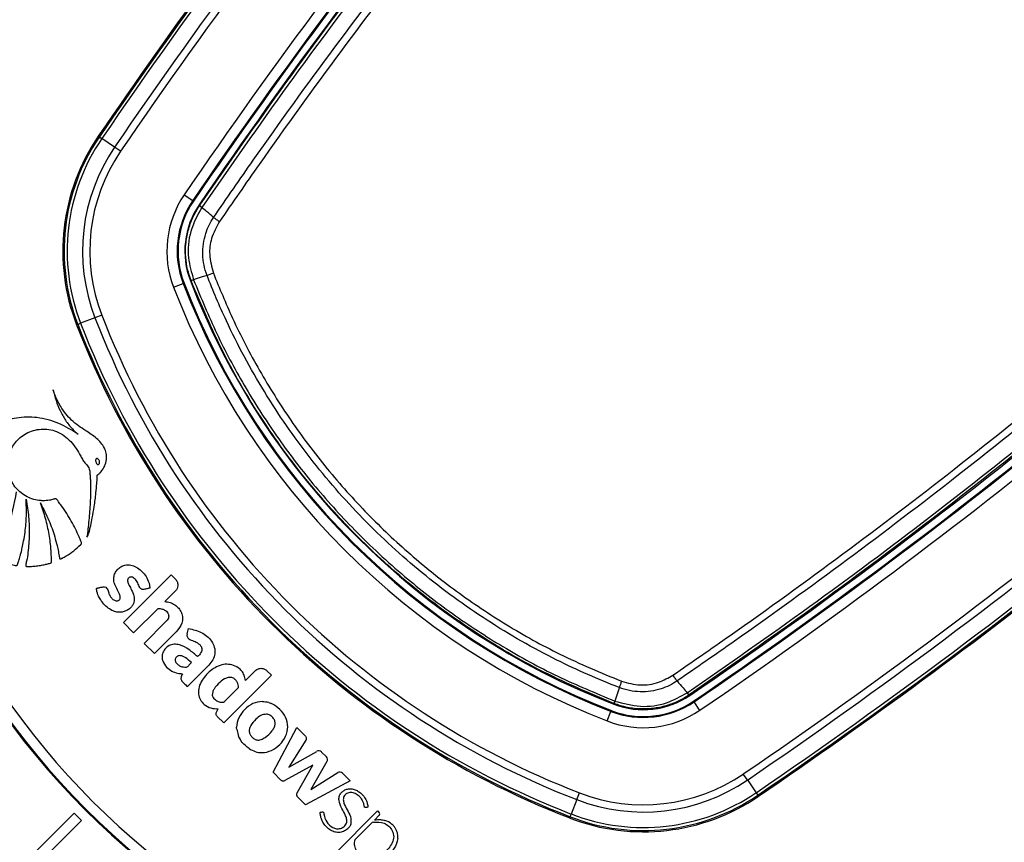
# Model space of a CAD drawing. Header units: millimetres. Extents: x 1471 to 17407, y 627 to 16320.
# Tile 34 of 74: x 3447 to 3639, y 10091 to 10252. Entities that reach past the tile are written whole.
import ezdxf

# ---------------------------------------------------------------- set-up
doc = ezdxf.new("R2010")
doc.units = ezdxf.units.MM
doc.header["$LTSCALE"] = 2
doc.layers.add('COMPONENT_GEOMETRY', color=7, linetype='Continuous')
doc.styles.add('SLDTEXTSTYLE0', font='TXT', dxfattribs={"width": 0.75})
doc.dimstyles.new('SLDDIMSTYLE0', dxfattribs={"dimtxt": 100, "dimasz": 6.604, "dimexe": 0, "dimexo": 0.0625, "dimgap": 25, "dimtad": 0, "dimtih": 1, "dimtoh": 1, "dimdec": 1, "dimrnd": 1e-09, "dimzin": 12, "dimdsep": 46, "dimtxsty": 'SLDTEXTSTYLE0', "dimsah": 1, "dimcen": 0.09, "dimadec": 0, "dimazin": 3, "dimtfac": 1, "dimtdec": 1, "dimtofl": 0, "dimtmove": 0, "dimatfit": 3, "dimfxl": 1, "dimfrac": 2, "dimtolj": 1, "dimtzin": 12, "dimarcsym": 0})
doc.dimstyles.new('SLDDIMSTYLE1', dxfattribs={"dimtxt": 100, "dimasz": 6.604, "dimexe": 0, "dimexo": 0.0625, "dimgap": 25, "dimtad": 0, "dimtih": 1, "dimtoh": 1, "dimdec": 0, "dimrnd": 1e-09, "dimzin": 12, "dimdsep": 46, "dimtxsty": 'SLDTEXTSTYLE0', "dimsah": 1, "dimcen": 0.09, "dimadec": 0, "dimazin": 3, "dimtfac": 1, "dimtdec": 0, "dimtofl": 0, "dimtmove": 0, "dimatfit": 3, "dimfxl": 1, "dimfrac": 2, "dimtolj": 1, "dimtzin": 12, "dimarcsym": 0})

# ---------------------------------------------------------------- blocks, each defined once
blk = doc.blocks.new('_D')
at = {"layer": 'COMPONENT_GEOMETRY', "color": 7}
for p, q in [((8879.1, 12946.13), (8879.1, 8922.45)), ((3565.77, 9920.66), (3565.77, 8922.45)), ((6022.37, 9072.83), (5991.9, 9072.83)), ((5991.9, 9072.83), (5991.9, 8914.08)), ((6422.51, 9072.83), (6452.97, 9072.83)), ((6452.97, 9072.83), (6452.97, 8914.08)), ((3565.77, 8928.8), (5941.22, 8928.8)), ((8879.1, 8928.8), (6503.65, 8928.8)), ((5991.9, 8914.08), (6022.37, 8914.08)), ((6452.97, 8914.08), (6422.51, 8914.08))]:
    blk.add_line(p, q, dxfattribs=at)
for points in [[(3565.77, 8928.8), (3572.37, 8927.79), (3572.37, 8929.82)], [(8879.1, 8928.8), (8872.5, 8929.82), (8872.5, 8927.79)]]:
    blk.add_solid(points, dxfattribs=at)
at = {"layer": 'COMPONENT_GEOMETRY', "color": 7, "char_height": 100, "attachment_point": 1, "style": 'SLDTEXTSTYLE0'}
for s, insert in [('8\'8.59"', (6022.37, 9042.99)), ('2656.7', (6019.24, 8893.37))]:
    blk.add_mtext(s, dxfattribs=dict(at, insert=insert))
blk = doc.blocks.new('_D_1')
at = {"layer": 'COMPONENT_GEOMETRY', "color": 7}
for p, q in [((8879.1, 12946.13), (8879.1, 8407.68)), ((2657.77, 9298.99), (2657.77, 8407.68)), ((5531.42, 8558.06), (5500.95, 8558.06)), ((5500.95, 8558.06), (5500.95, 8399.31)), ((6005.45, 8558.06), (6035.92, 8558.06)), ((6035.92, 8558.06), (6035.92, 8399.31)), ((2657.77, 8414.03), (5450.27, 8414.03)), ((8879.1, 8414.03), (6086.6, 8414.03)), ((5500.95, 8399.31), (5531.42, 8399.31)), ((6035.92, 8399.31), (6005.45, 8399.31))]:
    blk.add_line(p, q, dxfattribs=at)
for points in [[(2657.77, 8414.03), (2664.37, 8413.02), (2664.37, 8415.05)], [(8879.1, 8414.03), (8872.5, 8415.05), (8872.5, 8413.02)]]:
    blk.add_solid(points, dxfattribs=at)
at = {"layer": 'COMPONENT_GEOMETRY', "color": 7, "char_height": 100, "attachment_point": 1, "style": 'SLDTEXTSTYLE0'}
for s, insert in [('10\'2.47"', (5531.42, 8528.22)), ('3111', (5620.66, 8378.6))]:
    blk.add_mtext(s, dxfattribs=dict(at, insert=insert))

msp = doc.modelspace()

# ---------------------------------------------------------------- linework, layer by layer
at = {"color": 7, "linetype": 'Continuous', "lineweight": 25}
for p, q in [((3462.5, 10228.82), (3462.3, 10228.95)), ((3462.5, 10228.82), (3462.99, 10228.49)), ((3465.47, 10226.8), (3462.99, 10228.49)), ((3466.63, 10226), (3465.47, 10226.8)), ((3479.03, 10217.55), (3480.69, 10216.42)), ((3480.83, 10216.32), (3480.69, 10216.42)), ((3482.05, 10215.49), (3481.93, 10215.58)), ((3482.04, 10215.48), (3482.05, 10215.49)), ((3482.45, 10215.07), (3482.44, 10215.07)), ((3480.35, 10200.84), (3480.23, 10200.79)), ((3480.36, 10200.83), (3480.35, 10200.84)), ((3480.85, 10200.99), (3480.85, 10200.97)), ((3480.85, 10200.97), (3480.85, 10200.97)), ((3476.96, 10199.53), (3478.83, 10200.25)), ((3478.99, 10200.32), (3478.83, 10200.25)), ((3461.65, 10193.61), (3458.85, 10192.53)), ((3462.96, 10194.12), (3461.65, 10193.61)), ((3458.3, 10192.31), (3458.07, 10192.23)), ((3458.3, 10192.31), (3458.85, 10192.53)), ((3467.18, 10134.25), (3476.47, 10143.54)), ((3476.47, 10143.54), (3477.32, 10142.69)), ((3477.32, 10140.4), (3475.26, 10138.35)), ((3473.94, 10137.02), (3469.18, 10132.26)), ((3469.18, 10132.26), (3467.18, 10134.25)), ((3471.24, 10130.2), (3475.48, 10134.44)), ((3477.47, 10132.44), (3473.23, 10128.2)), ((3479.6, 10132.08), (3479.86, 10133.07)), ((3473.23, 10128.2), (3471.24, 10130.2)), ((3483.82, 10125.96), (3479.65, 10121.79)), ((3495.99, 10124.01), (3486.71, 10114.73)), ((3492.86, 10124.87), (3490.97, 10122.98)), ((3495.14, 10124.87), (3495.99, 10124.01)), ((3576.94, 10120.57), (3576.94, 10120.58)), ((3577.36, 10120.18), (3577.35, 10120.17)), ((3577.36, 10120.18), (3577.45, 10120.06)), ((3495.52, 10118.68), (3495.26, 10118.76)), ((3562.71, 10118.48), (3562.66, 10118.36)), ((3562.71, 10118.48), (3562.7, 10118.49)), ((3562.84, 10118.98), (3562.84, 10118.98)), ((3562.84, 10118.98), (3562.86, 10118.98)), ((3578.19, 10118.96), (3578.29, 10118.82)), ((3579.42, 10117.16), (3578.29, 10118.82)), ((3485.32, 10116.79), (3485.67, 10117.45)), ((3561.4, 10115.09), (3562.12, 10116.96)), ((3562.18, 10117.12), (3562.12, 10116.96)), ((3486.71, 10114.73), (3485.47, 10115.96)), ((3489.25, 10113.51), (3489.62, 10112.09)), ((3496.33, 10105.1), (3500.93, 10113.85)), ((3500.93, 10113.85), (3502.53, 10112.26)), ((3502.73, 10111.35), (3499.37, 10106.13)), ((3499.37, 10106.13), (3504.83, 10109.18)), ((3505.74, 10109.05), (3506.7, 10108.1)), ((3504.04, 10106.49), (3498.63, 10103.47)), ((3501, 10101.1), (3504.04, 10106.49)), ((3506.82, 10107.17), (3503.71, 10101.77)), ((3497.87, 10103.56), (3496.33, 10105.1)), ((3503.71, 10101.77), (3508.91, 10105.03)), ((3509.86, 10104.92), (3511.35, 10103.43)), ((3588.67, 10103.6), (3587.87, 10104.76)), ((3511.35, 10103.43), (3502.65, 10098.78)), ((3588.67, 10103.6), (3590.36, 10101.12)), ((3555.48, 10099.78), (3555.99, 10101.09)), ((3590.36, 10101.12), (3590.69, 10100.63)), ((3502.65, 10098.78), (3501.03, 10100.41)), ((3555.48, 10099.78), (3554.39, 10096.98)), ((3590.69, 10100.63), (3590.82, 10100.43)), ((3457.58, 10097.13), (3446.27, 10085.81)), ((3459, 10095.71), (3457.58, 10097.13)), ((3516.66, 10097.59), (3508.19, 10089.12)), ((3516.66, 10097.59), (3516.95, 10097.3)), ((3554.18, 10096.43), (3554.39, 10096.98)), ((3447.68, 10084.4), (3459, 10095.71)), ((3515.47, 10095.21), (3512.28, 10092.02)), ((3516.11, 10095.85), (3516.09, 10095.84)), ((3516.95, 10096.69), (3516.11, 10095.85)), ((3554.18, 10096.43), (3554.09, 10096.2))]:
    msp.add_line(p, q, dxfattribs=at)
at = {"color": 7, "linetype": 'Continuous', "lineweight": 25, "flags": 128}
for points in [[(3483.47, 10201.85), (3482.54, 10201.54), (3481.35, 10201.14), (3480.85, 10200.97)], [(3563.72, 10121.6), (3563.62, 10121.3), (3563.03, 10119.53), (3562.84, 10118.98)], [(3574.09, 10118.31), (3575.79, 10119.07), (3577.45, 10120.06)]]:
    msp.add_lwpolyline(points, dxfattribs=at)
at = {"color": 7, "linetype": 'Continuous', "lineweight": 25}
for centre, radius, start, end in [((3565.77, 10203.9), 202, 90, 24.5732), ((3565.77, 10203.9), 200, 65.6403, 24.3597), ((3565.77, 10203.9), 196, 66.0814, 23.9186), ((4355.36, 9620.29), 1080.5, 135.71908, 145.72355), ((4355.36, 9620.29), 1079.92, 135.71908, 145.72355), ((4355.36, 9620.29), 1076.92, 135.71908, 145.72355), ((4355.36, 9620.29), 1075.5, 135.71908, 145.72355), ((4355.36, 9620.29), 1060.5, 135.71908, 145.72355), ((4355.36, 9620.29), 1058.5, 135.71908, 145.72355), ((4355.36, 9620.29), 1058.32, 135.71908, 145.72355), ((4355.36, 9620.29), 1057, 135.71908, 145.72355), ((3565.77, 10203.9), 150, 91.6933, 358.3067), ((3565.77, 10203.9), 149.82, 91.6649, 358.3351), ((3565.77, 10203.9), 147.82, 92.3895, 357.6105), ((4355.36, 9620.29), 1080.75, 137.41644, 145.72355), ((2982.16, 10993.49), 1057, 304.27645, 314.28092), ((2982.16, 10993.49), 1058.32, 304.27645, 314.28092), ((2982.16, 10993.49), 1058.5, 304.27645, 314.28092), ((2982.16, 10993.49), 1060.5, 304.27645, 314.28092), ((3495.15, 10206.56), 39.76, 145.7235, 201.1432), ((3495.15, 10206.56), 39.51, 145.7235, 201.1432), ((3495.15, 10206.56), 38.92, 145.7235, 201.1432), ((3495.15, 10206.56), 35.92, 145.7235, 201.1432), ((3495.15, 10206.56), 34.51, 145.7235, 201.1432), ((2982.16, 10993.49), 1075.5, 304.27645, 314.28092), ((2982.16, 10993.49), 1076.92, 304.27645, 314.28092), ((2982.16, 10993.49), 1079.92, 304.27645, 314.28092), ((2982.16, 10993.49), 1080.5, 304.27645, 314.28092), ((3495.15, 10206.56), 19.5, 145.7235, 201.1432), ((3495.15, 10206.56), 17.5, 145.7235, 201.1432), ((3495.15, 10206.56), 17.33, 145.7235, 201.1432), ((3495.15, 10206.56), 16, 145.7235, 201.1432), ((3483.03, 10216.03), 1.12, 208.5371, 238.4563), ((3472.15, 10234.96), 34.99, 288.874, 291.0208), ((3614.65, 10252.78), 144.13, 201.1432, 248.8568), ((3479.83, 10203.47), 2.68, 281.2906, 292.3365), ((3614.65, 10252.78), 147.63, 201.1432, 248.8568), ((3614.65, 10252.78), 145.63, 201.1432, 248.8568), ((3614.65, 10252.78), 145.45, 201.1432, 248.8568), ((2982.16, 10993.49), 1080.75, 304.27645, 312.58356), ((3614.65, 10252.78), 164.05, 201.1432, 248.8568), ((3614.65, 10252.78), 162.63, 201.1432, 248.8568), ((3614.65, 10252.78), 167.88, 201.1432, 248.8568), ((3614.65, 10252.78), 167.63, 201.1432, 248.8568), ((3614.65, 10252.78), 167.05, 201.1432, 248.8568), ((3596.83, 10110.28), 34.98, 158.9831, 161.1303), ((3568.43, 10133.28), 16, 248.8568, 304.2765), ((3577.9, 10121.16), 1.12, 211.5437, 241.4629), ((3568.43, 10133.28), 17.5, 248.8568, 304.2765), ((3568.43, 10133.28), 17.33, 248.8568, 304.2765), ((3565.34, 10117.96), 2.68, 157.6635, 168.7097), ((3568.43, 10133.28), 19.5, 248.8568, 304.2765), ((3505.2, 10108.51), 0.769, 45, 119.215), ((3506.16, 10107.55), 0.766, 330.0361, 45), ((3509.32, 10104.38), 0.767, 45, 122.0348), ((3568.43, 10133.28), 34.51, 248.8568, 304.2765), ((3568.43, 10133.28), 35.92, 248.8568, 304.2765), ((3568.43, 10133.28), 38.92, 248.8568, 304.2765), ((3568.43, 10133.28), 39.76, 248.8568, 304.2765), ((3568.43, 10133.28), 39.51, 248.8568, 304.2765), ((3516.65, 10097), 0.431, 315, 45), ((3515.94, 10094.74), 0.662, 97.0879, 135)]:
    msp.add_arc(centre, radius, start, end, dxfattribs=at)
for points, knots in [([(3482.05, 10215.49), (3487.59, 10223.46), (3498.68, 10239.4), (3516.13, 10262.73), (3534.16, 10285.6), (3552.4, 10307.46), (3570.8, 10328.37), (3586.2, 10345.03), (3595.66, 10354.81), (3598.82, 10358.07)], [0, 0, 0, 0, 0.158217, 0.316434, 0.474012, 0.63159, 0.77897, 0.926349, 1, 1, 1, 1]), ([(3599.25, 10357.69), (3596.09, 10354.43), (3586.63, 10344.64), (3571.22, 10327.97), (3552.81, 10307.06), (3534.57, 10285.2), (3516.54, 10262.32), (3499.08, 10238.99), (3487.99, 10223.05), (3482.45, 10215.07)], [0, 0, 0, 0, 0.073652, 0.221033, 0.368414, 0.525992, 0.68357, 0.841785, 1, 1, 1, 1]), ([(3484.76, 10213.14), (3487.32, 10216.86), (3495.02, 10228.02), (3508.29, 10246.35), (3525.13, 10268.47), (3542.95, 10290.63), (3561.8, 10312.8), (3581.25, 10334.52), (3594.73, 10348.57), (3601.47, 10355.59)], [0, 0, 0, 0, 0.0737204, 0.221176, 0.3687607, 0.5261662, 0.6837316, 0.8417841, 1, 1, 1, 1]), ([(3602.49, 10354.6), (3595.77, 10347.59), (3582.31, 10333.57), (3562.88, 10311.87), (3544.04, 10289.72), (3526.24, 10267.58), (3509.41, 10245.49), (3496.15, 10227.17), (3488.45, 10216.02), (3485.88, 10212.31)], [0, 0, 0, 0, 0.158052, 0.316267, 0.473672, 0.631237, 0.778693, 0.926279, 1, 1, 1, 1]), ([(3574.18, 10124.01), (3577.89, 10126.58), (3589.04, 10134.27), (3607.35, 10147.53), (3629.44, 10164.35), (3651.58, 10182.16), (3673.72, 10201), (3695.43, 10220.43), (3709.46, 10233.89), (3716.47, 10240.62)], [0, 0, 0, 0, 0.073721, 0.221177, 0.368762, 0.526168, 0.683732, 0.841785, 1, 1, 1, 1]), ([(3717.46, 10239.6), (3710.44, 10232.86), (3696.4, 10219.39), (3674.67, 10199.94), (3652.5, 10181.08), (3630.34, 10163.26), (3608.23, 10146.43), (3589.89, 10133.16), (3578.73, 10125.45), (3575.01, 10122.89)], [0, 0, 0, 0, 0.158134, 0.316268, 0.473754, 0.631239, 0.778759, 0.92628, 1, 1, 1, 1]), ([(3576.94, 10120.58), (3584.92, 10126.12), (3600.86, 10137.21), (3624.19, 10154.67), (3647.06, 10172.7), (3668.93, 10190.94), (3689.84, 10209.35), (3706.51, 10224.76), (3716.29, 10234.22), (3719.56, 10237.38)], [0, 0, 0, 0, 0.158215, 0.31643, 0.474008, 0.631586, 0.778967, 0.926348, 1, 1, 1, 1]), ([(3719.94, 10236.95), (3716.68, 10233.8), (3706.9, 10224.33), (3690.24, 10208.93), (3669.33, 10190.53), (3647.47, 10172.29), (3624.6, 10154.26), (3601.27, 10136.81), (3585.33, 10125.72), (3577.36, 10120.18)], [0, 0, 0, 0, 0.073651, 0.22103, 0.36841, 0.525988, 0.683566, 0.841783, 1, 1, 1, 1]), ([(3480.35, 10200.84), (3480.11, 10201.56), (3479.62, 10203.01), (3479.27, 10205.4), (3479.27, 10207.97), (3479.74, 10210.6), (3480.63, 10213.17), (3481.57, 10214.71), (3482.04, 10215.48)], [0, 0, 0, 0, 0.1478184, 0.2987744, 0.4711126, 0.6484725, 0.8216941, 1, 1, 1, 1]), ([(3482.44, 10215.07), (3481.62, 10213.55), (3479.99, 10210.52), (3479.55, 10205.47), (3480.44, 10202.4), (3480.85, 10200.99)], [0, 0, 0, 0, 0.350443, 0.700656, 1, 1, 1, 1]), ([(3482.44, 10215.07), (3482.38, 10215.12), (3482.25, 10215.23), (3482.13, 10215.35), (3482.05, 10215.44), (3482.05, 10215.47), (3482.04, 10215.48)], [0, 0, 0, 0, 0.25, 0.5, 0.75, 1, 1, 1, 1]), ([(3484.76, 10213.14), (3484.3, 10213.52), (3483.53, 10214.16), (3482.76, 10214.8), (3482.44, 10215.07)], [0, 0, 0, 0, 0.586932, 1, 1, 1, 1]), ([(3483.47, 10201.85), (3483.47, 10201.85), (3482.97, 10203.15), (3482.41, 10205.91), (3482.98, 10209.86), (3484.1, 10212.17), (3484.76, 10213.14), (3484.76, 10213.14)], [0, 0, 0, 0, 0.000012, 0.354377, 0.701124, 0.999994, 1, 1, 1, 1]), ([(3485.88, 10212.31), (3485.3, 10211.24), (3484.21, 10209.26), (3483.78, 10205.71), (3484.38, 10203.5), (3484.7, 10202.3)], [0, 0, 0, 0, 0.349098, 0.645457, 1, 1, 1, 1]), ([(3484.7, 10202.3), (3485.9, 10199.36), (3488.54, 10192.88), (3493.56, 10183.28), (3499.71, 10173.46), (3506.74, 10164.1), (3514.54, 10155.38), (3522.97, 10147.42), (3532.02, 10140.18), (3541.75, 10133.69), (3552.46, 10127.7), (3560.13, 10124.51), (3564.17, 10122.83)], [0, 0, 0, 0, 0.082336, 0.181425, 0.280513, 0.382489, 0.484465, 0.583547, 0.682629, 0.784603, 0.886577, 1, 1, 1, 1]), ([(3480.85, 10200.97), (3480.72, 10200.93), (3480.48, 10200.85), (3480.37, 10200.83), (3480.36, 10200.83), (3480.36, 10200.83)], [0, 0, 0, 0, 0.499354, 0.896725, 1, 1, 1, 1]), ([(3562.7, 10118.49), (3557.8, 10120.57), (3547.97, 10124.74), (3534.23, 10133), (3522.14, 10142.08), (3511.99, 10151.52), (3502.83, 10161.66), (3494.29, 10173.26), (3486.38, 10186.59), (3482.36, 10196.09), (3480.36, 10200.83)], [0, 0, 0, 0, 0.133261, 0.266939, 0.400198, 0.51123, 0.613098, 0.741938, 0.871158, 1, 1, 1, 1]), ([(3480.85, 10200.97), (3482.3, 10197.46), (3485.2, 10190.44), (3490.64, 10180.3), (3496.88, 10170.51), (3504.06, 10161.07), (3512.35, 10151.87), (3521.45, 10143.42), (3531.14, 10135.88), (3541.11, 10129.38), (3551.65, 10123.62), (3559.11, 10120.53), (3562.84, 10118.98)], [0, 0, 0, 0, 0.095459, 0.190919, 0.288927, 0.386935, 0.488768, 0.599762, 0.698408, 0.797055, 0.898527, 1, 1, 1, 1]), ([(3563.72, 10121.6), (3563.72, 10121.6), (3559.6, 10123.19), (3550.78, 10127.07), (3537.85, 10134.46), (3525.18, 10143.71), (3513.6, 10154.3), (3503.31, 10166.15), (3494.39, 10179.06), (3487.91, 10191.11), (3484.62, 10198.86), (3483.47, 10201.85), (3483.47, 10201.85)], [0, 0, 0, 0, 0.000001, 0.113448, 0.247337, 0.381653, 0.515539, 0.649431, 0.783752, 0.917647, 0.999999, 1, 1, 1, 1]), ([(3453.49, 10179.54), (3453.67, 10178.86), (3454.03, 10177.48), (3454.83, 10175.49), (3455.87, 10173.6), (3456.98, 10172.2), (3457.86, 10171.33), (3458.27, 10171.02), (3458.4, 10170.92)], [0, 0, 0, 0, 0.209784, 0.422933, 0.635761, 0.846744, 0.951153, 1, 1, 1, 1]), ([(3460.1, 10150.85), (3460.24, 10151.13), (3460.47, 10151.61), (3460.64, 10152.4), (3460.88, 10153.37), (3461.18, 10154.86), (3461.54, 10156.97), (3461.82, 10159.21), (3461.99, 10161.08), (3462.08, 10162.15), (3462.09, 10162.64), (3462.1, 10162.78), (3462.11, 10162.85), (3462.11, 10162.9), (3462.11, 10162.92), (3462.12, 10162.97), (3462.16, 10163.01), (3462.23, 10163.06), (3462.38, 10163.15), (3462.54, 10163.32), (3462.7, 10163.48), (3462.8, 10163.58), (3462.84, 10163.63), (3462.86, 10163.65), (3462.86, 10163.66), (3462.87, 10163.66), (3462.87, 10163.67), (3462.87, 10163.67), (3462.87, 10163.67), (3463.15, 10163.99), (3463.6, 10164.72), (3463.93, 10165.96), (3463.88, 10167.17), (3463.38, 10168.68), (3461.99, 10170.26), (3459.6, 10171.72), (3457.48, 10173.2), (3455.93, 10174.87), (3455.04, 10176.19), (3454.39, 10177.39), (3453.9, 10178.43), (3453.63, 10179.13), (3453.5, 10179.5), (3453.49, 10179.54)], [0, 0, 0, 0, 0.02822, 0.047024, 0.072189, 0.117124, 0.182915, 0.263094, 0.318189, 0.351119, 0.358364, 0.361518, 0.363967, 0.364769, 0.365681, 0.366458, 0.368426, 0.370883, 0.374355, 0.383843, 0.39149, 0.394855, 0.396335, 0.396987, 0.397274, 0.3974, 0.397455, 0.39748, 0.39749, 0.397499, 0.435527, 0.473257, 0.509719, 0.541957, 0.613525, 0.690941, 0.79256, 0.84284, 0.893244, 0.933507, 0.964789, 0.996041, 1, 1, 1, 1]), ([(3458.4, 10170.92), (3457.16, 10171.68), (3454.67, 10173.2), (3450.51, 10174.33), (3447.1, 10174.25), (3444.97, 10173.8), (3444.07, 10173.52), (3443.63, 10173.37), (3443.35, 10173.26), (3443.11, 10173.19), (3442.95, 10173.1), (3442.89, 10173.02), (3442.87, 10172.91), (3442.91, 10172.77), (3442.97, 10172.6), (3443.04, 10172.45), (3443.21, 10172.06), (3443.5, 10171.26), (3444.1, 10169.92), (3444.62, 10168.91), (3444.92, 10168.33)], [0, 0, 0, 0, 0.202229, 0.40583, 0.591312, 0.672977, 0.708933, 0.723066, 0.737203, 0.751346, 0.758346, 0.76153, 0.764796, 0.773005, 0.782354, 0.789655, 0.796108, 0.841429, 0.909394, 1, 1, 1, 1]), ([(3458.87, 10149.43), (3458.92, 10149.48), (3458.99, 10149.54), (3459.05, 10149.64), (3459.05, 10149.73), (3459, 10149.88), (3458.83, 10150.28), (3458.47, 10151.18), (3457.61, 10153.01), (3456.46, 10155.03), (3455.33, 10156.76), (3454.6, 10157.65), (3454.31, 10158.18), (3453.98, 10158.37), (3453.78, 10158.33), (3453.39, 10158.21), (3452.64, 10158.01), (3451.81, 10157.96), (3451.14, 10157.99), (3450.42, 10158.05), (3448.93, 10158.4), (3446.9, 10159.57), (3445.26, 10161.7), (3444.53, 10164.19), (3444.71, 10166.76), (3445.85, 10169.17), (3447.92, 10171.11), (3450.75, 10172.08), (3453.98, 10171.8), (3456.82, 10169.93), (3458.28, 10167.78), (3459.07, 10166.25), (3459.53, 10165.54), (3460.11, 10164.91), (3460.61, 10164.2), (3460.65, 10163.34), (3460.71, 10162.71), (3460.74, 10162.29), (3460.75, 10162.1), (3460.75, 10162.02), (3460.75, 10161.98), (3460.75, 10161.97), (3460.75, 10161.96), (3460.75, 10161.96), (3460.75, 10161.95), (3460.78, 10161.38), (3460.8, 10160.22), (3460.77, 10158.49), (3460.68, 10156.76), (3460.55, 10155.03), (3460.38, 10153.31), (3460.23, 10151.91), (3460.13, 10151.09), (3460.1, 10150.85)], [0, 0, 0, 0, 0.0032966, 0.0044508, 0.0060127, 0.0076363, 0.0119341, 0.0277509, 0.0558597, 0.112253, 0.1432712, 0.1581401, 0.1693379, 0.1728137, 0.1760335, 0.1791851, 0.193339, 0.2142755, 0.2199719, 0.2268437, 0.2499978, 0.2958207, 0.3397938, 0.3804541, 0.4219633, 0.4652446, 0.5095626, 0.5594472, 0.6094064, 0.6653695, 0.7217958, 0.7365556, 0.751316, 0.7635258, 0.7793182, 0.7926307, 0.8053556, 0.8110719, 0.813587, 0.8146937, 0.8151806, 0.8153948, 0.8154891, 0.8155306, 0.8155488, 0.8155631, 0.8441793, 0.8728415, 0.9015416, 0.9302542, 0.9589401, 0.9875496, 1, 1, 1, 1]), ([(3462, 10166.21), (3461.97, 10166.2), (3461.92, 10166.18), (3461.83, 10166.09), (3461.78, 10165.94), (3461.77, 10165.74), (3461.81, 10165.52), (3461.89, 10165.32), (3462, 10165.15), (3462.13, 10165.05), (3462.24, 10165.02), (3462.3, 10165.03), (3462.32, 10165.03)], [0, 0, 0, 0, 0.054152, 0.106755, 0.220928, 0.354231, 0.499771, 0.645409, 0.778973, 0.893409, 0.946014, 1, 1, 1, 1]), ([(3462.32, 10165.03), (3462.35, 10165.04), (3462.4, 10165.06), (3462.46, 10165.12), (3462.51, 10165.2), (3462.54, 10165.32), (3462.55, 10165.5), (3462.51, 10165.72), (3462.43, 10165.92), (3462.32, 10166.09), (3462.19, 10166.19), (3462.08, 10166.22), (3462.02, 10166.21), (3462, 10166.21)], [0, 0, 0, 0, 0.054064, 0.106543, 0.161595, 0.221254, 0.354546, 0.500182, 0.645922, 0.779485, 0.893724, 0.946168, 1, 1, 1, 1]), ([(3446.31, 10159.71), (3445.88, 10157.35), (3445.26, 10153.95), (3443.8, 10150.51), (3443.11, 10149.07), (3442.72, 10148.34), (3442.38, 10147.68), (3442.07, 10147.26), (3441.95, 10147), (3441.92, 10146.88), (3441.97, 10146.76), (3442.17, 10146.62), (3442.59, 10146.47), (3443.35, 10146.11), (3444.3, 10145.8), (3445.22, 10145.54), (3445.86, 10145.44), (3446.21, 10145.33), (3446.41, 10145.35), (3446.52, 10145.42), (3446.65, 10145.75), (3446.82, 10146.36), (3447.06, 10147.13), (3447.29, 10147.96), (3447.53, 10148.93), (3447.8, 10150.25), (3448.13, 10152.32), (3448.37, 10155.03), (3448.28, 10157.17), (3448.24, 10158.25)], [0, 0, 0, 0, 0.226718, 0.326617, 0.352803, 0.378996, 0.4052, 0.423578, 0.427974, 0.432067, 0.43542, 0.439009, 0.45551, 0.47762, 0.518825, 0.549936, 0.567789, 0.580796, 0.58381, 0.586672, 0.592895, 0.616517, 0.647493, 0.669087, 0.698685, 0.742291, 0.796477, 0.898237, 1, 1, 1, 1]), ([(3448.24, 10158.25), (3448.35, 10157.68), (3448.55, 10156.54), (3448.75, 10154.82), (3448.85, 10153.09), (3448.87, 10151.36), (3448.79, 10149.63), (3448.6, 10147.91), (3448.44, 10146.49), (3448.18, 10145.64), (3448.18, 10145.32), (3448.21, 10145.26), (3448.26, 10145.2), (3448.37, 10145.16), (3448.79, 10145.12), (3449.35, 10145.2), (3450.2, 10145.25), (3451.01, 10145.36), (3451.75, 10145.52), (3452.27, 10145.64), (3452.62, 10145.75), (3452.91, 10145.8), (3453.11, 10145.88), (3453.18, 10145.98), (3453.22, 10146.19), (3453.17, 10146.57), (3453.17, 10147.11), (3453.13, 10147.76), (3453.08, 10148.67), (3452.95, 10149.9), (3452.66, 10151.92), (3452.09, 10154.52), (3451.39, 10156.52), (3451.03, 10157.53)], [0, 0, 0, 0, 0.05771, 0.11539, 0.173053, 0.230709, 0.288371, 0.346051, 0.403765, 0.431524, 0.433822, 0.435859, 0.437913, 0.441817, 0.446383, 0.480892, 0.497728, 0.531857, 0.561892, 0.573691, 0.585489, 0.597662, 0.603357, 0.606247, 0.609835, 0.624207, 0.643874, 0.663907, 0.689821, 0.734639, 0.787656, 0.89382, 1, 1, 1, 1]), ([(3451.03, 10157.53), (3451.61, 10156.4), (3452.71, 10154.29), (3453.69, 10151.47), (3454.23, 10149.43), (3454.54, 10148.06), (3454.67, 10147.23), (3454.75, 10146.77), (3454.79, 10146.7), (3454.84, 10146.66), (3454.92, 10146.64), (3455.02, 10146.66), (3455.14, 10146.72), (3455.35, 10146.85), (3455.66, 10147), (3456.43, 10147.45), (3457.55, 10148.21), (3458.43, 10149.02), (3458.87, 10149.43)], [0, 0, 0, 0, 0.229182, 0.431712, 0.540852, 0.613251, 0.685771, 0.694462, 0.697028, 0.701156, 0.704891, 0.711452, 0.718649, 0.729129, 0.755851, 0.782573, 0.891294, 1, 1, 1, 1]), ([(3463.74, 10141.12), (3463.86, 10141.02), (3464.09, 10140.83), (3464.24, 10140.3), (3464.42, 10139.71), (3464.77, 10139.1), (3465.19, 10138.71), (3465.56, 10138.52), (3465.82, 10138.47), (3466.04, 10138.49), (3466.24, 10138.56), (3466.42, 10138.7), (3466.54, 10138.89), (3466.6, 10139.15), (3466.55, 10139.45), (3466.34, 10140.04), (3465.99, 10140.68), (3465.63, 10141.4), (3465.33, 10142.12), (3465.25, 10143.01), (3465.53, 10143.91), (3466.01, 10144.6), (3466.67, 10145.14), (3467.57, 10145.5), (3468.64, 10145.5), (3469.73, 10145.07), (3470.66, 10144.38), (3471.47, 10143.48), (3471.98, 10142.58), (3472.19, 10141.9), (3472.26, 10141.56), (3472.29, 10141.33), (3472.32, 10141.15), (3472.32, 10141.03), (3472.32, 10140.98), (3472.31, 10140.96), (3472.3, 10140.95), (3472.3, 10140.95), (3472.28, 10140.94), (3472.25, 10140.93), (3472.21, 10140.93), (3472.17, 10140.92), (3472.15, 10140.92), (3472.14, 10140.92), (3472.14, 10140.92), (3472.14, 10140.92), (3472.14, 10140.92), (3472.14, 10140.92), (3472.14, 10140.92), (3472.14, 10140.92), (3471.93, 10140.87), (3471.6, 10140.8), (3471.28, 10140.73), (3471.16, 10140.7)], [0, 0, 0, 0, 0.021417, 0.042498, 0.077987, 0.110867, 0.143353, 0.159573, 0.170162, 0.180525, 0.190826, 0.201476, 0.212535, 0.223128, 0.239347, 0.255952, 0.314059, 0.343371, 0.372846, 0.427443, 0.46738, 0.507386, 0.547856, 0.589422, 0.644348, 0.699381, 0.755554, 0.810452, 0.874335, 0.902475, 0.913539, 0.924622, 0.9357, 0.940706, 0.942343, 0.942869, 0.943336, 0.943782, 0.944363, 0.945513, 0.947963, 0.950291, 0.951078, 0.951352, 0.951457, 0.9515, 0.951519, 0.951527, 0.95153, 0.951532, 0.951533, 0.982273, 1, 1, 1, 1]), ([(3471.16, 10140.7), (3471.08, 10140.69), (3470.92, 10140.67), (3470.71, 10140.74), (3470.53, 10140.88), (3470.24, 10141.26), (3470.05, 10141.97), (3469.61, 10142.62), (3469.16, 10142.98), (3468.85, 10143.13), (3468.53, 10143.14), (3468.27, 10143.02), (3468.06, 10142.81), (3467.95, 10142.41), (3468.1, 10141.87), (3468.48, 10141.18), (3468.95, 10140.29), (3469.27, 10139.44), (3469.32, 10138.71), (3469.26, 10138.21), (3469.03, 10137.67), (3468.63, 10137.14), (3468.05, 10136.68), (3467.32, 10136.35), (3466.52, 10136.2), (3465.61, 10136.32), (3464.66, 10136.73), (3463.76, 10137.41), (3463.04, 10138.22), (3462.44, 10139.17), (3462.07, 10140.01), (3462, 10140.63), (3461.95, 10140.82), (3461.96, 10140.88), (3461.97, 10140.9), (3461.99, 10140.92), (3462.03, 10140.95), (3462.12, 10140.98), (3462.27, 10141.01), (3462.5, 10141.04), (3462.84, 10141.12), (3463.27, 10141.25), (3463.58, 10141.16), (3463.74, 10141.12)], [0, 0, 0, 0, 0.011232, 0.021027, 0.030771, 0.041185, 0.086899, 0.130076, 0.148188, 0.165146, 0.177277, 0.190131, 0.203885, 0.216548, 0.246148, 0.277538, 0.326313, 0.385862, 0.400693, 0.426996, 0.454023, 0.481187, 0.517987, 0.555064, 0.591537, 0.628693, 0.67989, 0.732012, 0.784237, 0.827478, 0.888451, 0.90755, 0.914117, 0.915019, 0.915944, 0.916985, 0.918229, 0.923434, 0.929635, 0.939467, 0.956213, 0.977297, 1, 1, 1, 1]), ([(3477.32, 10142.69), (3477.47, 10142.5), (3477.76, 10142.12), (3477.82, 10141.44), (3477.68, 10140.84), (3477.44, 10140.55), (3477.32, 10140.4)], [0, 0, 0, 0, 0.283705, 0.557917, 0.775026, 1, 1, 1, 1]), ([(3475.26, 10138.35), (3475.61, 10138.31), (3476.29, 10138.23), (3477.21, 10137.74), (3477.98, 10137.06), (3478.55, 10136.19), (3478.77, 10135.17), (3478.58, 10133.79), (3477.91, 10132.98), (3477.47, 10132.44)], [0, 0, 0, 0, 0.125361, 0.250199, 0.375861, 0.501046, 0.626299, 0.751147, 1, 1, 1, 1]), ([(3473.94, 10137.02), (3474.21, 10136.99), (3474.71, 10136.94), (3475.32, 10136.65), (3475.74, 10136.28), (3475.97, 10135.9), (3476.03, 10135.49), (3475.97, 10135.1), (3475.75, 10134.74), (3475.56, 10134.54), (3475.48, 10134.44)], [0, 0, 0, 0, 0.20075, 0.371353, 0.491267, 0.615204, 0.694596, 0.793687, 0.904539, 1, 1, 1, 1]), ([(3479.6, 10132.08), (3479.58, 10131.99), (3479.54, 10131.82), (3479.59, 10131.54), (3479.71, 10131.29), (3480.07, 10130.88), (3480.91, 10130.69), (3481.72, 10130.27), (3482.25, 10129.76), (3482.48, 10129.29), (3482.47, 10128.8), (3482.23, 10128.21), (3481.86, 10127.86), (3481.6, 10127.63)], [0, 0, 0, 0, 0.043693, 0.087035, 0.130805, 0.173871, 0.347703, 0.520641, 0.609431, 0.697904, 0.762047, 0.837472, 1, 1, 1, 1]), ([(3479.86, 10133.07), (3480.72, 10132.9), (3482.45, 10132.55), (3484.19, 10131.05), (3484.97, 10129.48), (3485.06, 10128.18), (3484.66, 10126.93), (3484.1, 10126.28), (3483.82, 10125.96)], [0, 0, 0, 0, 0.2513706, 0.5065545, 0.6303127, 0.7534146, 0.8768054, 1, 1, 1, 1]), ([(3481.6, 10127.63), (3481.08, 10128.09), (3480.03, 10129), (3478.48, 10129.87), (3477.08, 10130.1), (3476.03, 10129.83), (3475.22, 10129.12), (3474.77, 10128.28), (3474.67, 10127.45), (3474.9, 10126.53), (3475.51, 10125.56), (3476.56, 10124.77), (3477.65, 10124.38), (3478.37, 10124.31), (3478.69, 10124.28)], [0, 0, 0, 0, 0.143245, 0.2863, 0.358562, 0.42973, 0.501653, 0.57333, 0.62118, 0.668883, 0.765222, 0.851094, 0.934425, 1, 1, 1, 1]), ([(3480.42, 10126.45), (3480.07, 10126.78), (3479.57, 10127.24), (3478.83, 10127.66), (3478.37, 10127.82), (3477.98, 10127.81), (3477.7, 10127.7), (3477.47, 10127.51), (3477.3, 10127.27), (3477.23, 10126.99), (3477.31, 10126.63), (3477.61, 10126.23), (3478.07, 10125.82), (3478.49, 10125.67), (3478.69, 10125.6)], [0, 0, 0, 0, 0.235346, 0.328382, 0.417623, 0.466597, 0.514368, 0.562572, 0.611927, 0.656748, 0.699407, 0.787981, 0.894127, 1, 1, 1, 1]), ([(3480.42, 10126.45), (3480.25, 10126.29), (3479.95, 10126), (3479.65, 10125.57), (3479.33, 10125.5), (3479.05, 10125.53), (3478.84, 10125.57), (3478.69, 10125.6)], [0, 0, 0, 0, 0.336352, 0.602343, 0.685151, 0.78957, 1, 1, 1, 1]), ([(3490.97, 10122.98), (3490.9, 10123.33), (3490.77, 10123.99), (3490.25, 10124.84), (3489.45, 10125.58), (3488.35, 10126.07), (3486.51, 10126.25), (3484.29, 10125.22), (3482.7, 10123.45), (3481.84, 10121.76), (3481.73, 10120.39), (3482.11, 10119.17), (3482.97, 10118.19), (3484.2, 10117.51), (3485.18, 10117.47), (3485.67, 10117.45)], [0, 0, 0, 0, 0.055258, 0.105084, 0.152353, 0.221467, 0.289225, 0.434772, 0.581097, 0.654681, 0.726143, 0.788399, 0.848465, 0.92497, 1, 1, 1, 1]), ([(3478.69, 10124.28), (3478.62, 10124.14), (3478.47, 10123.83), (3478.33, 10123.39), (3478.48, 10122.99), (3478.71, 10122.71), (3479.12, 10122.31), (3479.43, 10122), (3479.65, 10121.79)], [0, 0, 0, 0, 0.153808, 0.342505, 0.433346, 0.55862, 0.702766, 1, 1, 1, 1]), ([(3492.86, 10124.87), (3493.05, 10125.02), (3493.43, 10125.31), (3494.1, 10125.37), (3494.7, 10125.23), (3494.99, 10124.99), (3495.14, 10124.87)], [0, 0, 0, 0, 0.283705, 0.557917, 0.775026, 1, 1, 1, 1]), ([(3564.17, 10122.83), (3565.37, 10122.51), (3567.75, 10121.86), (3571.32, 10122.4), (3573.27, 10123.5), (3574.18, 10124.01)], [0, 0, 0, 0, 0.35548, 0.702201, 1, 1, 1, 1]), ([(3575.01, 10122.89), (3574.95, 10122.96), (3574.83, 10123.11), (3574.62, 10123.39), (3574.4, 10123.69), (3574.25, 10123.91), (3574.18, 10124.01)], [0, 0, 0, 0, 0.25, 0.5, 0.75, 1, 1, 1, 1]), ([(3489.6, 10121.61), (3489.59, 10121.79), (3489.58, 10122.15), (3489.38, 10122.66), (3489.06, 10123.09), (3488.58, 10123.46), (3487.93, 10123.63), (3486.95, 10123.4), (3485.87, 10122.6), (3485.01, 10121.64), (3484.52, 10120.76), (3484.51, 10120.35), (3484.5, 10120.14)], [0, 0, 0, 0, 0.067035, 0.13386, 0.200695, 0.268057, 0.355259, 0.441722, 0.633831, 0.8463, 0.924415, 1, 1, 1, 1]), ([(3575.01, 10122.89), (3575.01, 10122.89), (3574.05, 10122.23), (3571.74, 10121.11), (3567.79, 10120.54), (3565.02, 10121.1), (3563.72, 10121.6), (3563.72, 10121.6)], [0, 0, 0, 0, 0.000006, 0.297986, 0.644686, 0.99999, 1, 1, 1, 1]), ([(3575.01, 10122.89), (3575.39, 10122.43), (3576.03, 10121.66), (3576.67, 10120.89), (3576.94, 10120.57)], [0, 0, 0, 0, 0.586948, 1, 1, 1, 1]), ([(3484.5, 10120.14), (3484.54, 10119.98), (3484.63, 10119.66), (3484.97, 10119.29), (3485.37, 10119), (3485.81, 10118.82), (3486.23, 10118.74), (3486.7, 10118.7), (3487.12, 10119.13), (3488.07, 10120.08), (3488.92, 10120.93), (3489.6, 10121.61)], [0, 0, 0, 0, 0.069768, 0.142093, 0.215677, 0.285558, 0.344021, 0.404727, 0.476993, 0.588013, 1, 1, 1, 1]), ([(3577.35, 10120.17), (3577.35, 10120.17), (3576.71, 10119.74), (3575.36, 10118.96), (3573.11, 10118.06), (3570.6, 10117.49), (3567.95, 10117.36), (3565.26, 10117.64), (3563.57, 10118.2), (3562.71, 10118.48)], [0, 0, 0, 0, 0.001839, 0.151191, 0.303756, 0.475345, 0.651881, 0.823457, 1, 1, 1, 1]), ([(3562.86, 10118.98), (3564.52, 10118.52), (3567.83, 10117.61), (3572.84, 10118.3), (3575.64, 10119.85), (3576.94, 10120.57)], [0, 0, 0, 0, 0.348471, 0.697151, 1, 1, 1, 1]), ([(3577.35, 10120.17), (3577.32, 10120.19), (3577.28, 10120.2), (3577.18, 10120.3), (3577.1, 10120.38), (3577.01, 10120.49), (3576.94, 10120.57)], [0, 0, 0, 0, 0.4990148, 0.5564186, 0.6591898, 1, 1, 1, 1]), ([(3494.26, 10118.89), (3493.62, 10118.8), (3492.33, 10118.61), (3490.73, 10117.39), (3489.57, 10115.81), (3489.23, 10114.5), (3489.23, 10113.86), (3489.23, 10113.86)], [0, 0, 0, 0, 0.244687, 0.498213, 0.752677, 0.998238, 1, 1, 1, 1]), ([(3491.65, 10109.72), (3492.05, 10109.5), (3492.83, 10109.07), (3494.37, 10108.82), (3496.1, 10109.26), (3497.69, 10110.43), (3498.86, 10112.03), (3499.35, 10113.96), (3498.87, 10115.86), (3497.71, 10117.46), (3496.59, 10118.14), (3496.02, 10118.49)], [0, 0, 0, 0, 0.083124, 0.164855, 0.282005, 0.403609, 0.525316, 0.642843, 0.759976, 0.877271, 1, 1, 1, 1]), ([(3494.26, 10118.89), (3494.45, 10118.88), (3494.79, 10118.86), (3495.11, 10118.79), (3495.26, 10118.76)], [0, 0, 0, 0, 0.558378, 1, 1, 1, 1]), ([(3495.52, 10118.68), (3495.61, 10118.65), (3495.78, 10118.59), (3495.95, 10118.52), (3496.02, 10118.49)], [0, 0, 0, 0, 0.555953, 1, 1, 1, 1]), ([(3562.84, 10118.98), (3562.8, 10118.85), (3562.72, 10118.61), (3562.69, 10118.5), (3562.7, 10118.49), (3562.7, 10118.49)], [0, 0, 0, 0, 0.499344, 0.896947, 1, 1, 1, 1]), ([(3485.47, 10115.96), (3485.41, 10116.03), (3485.3, 10116.16), (3485.23, 10116.39), (3485.24, 10116.6), (3485.29, 10116.72), (3485.32, 10116.79)], [0, 0, 0, 0, 0.299404, 0.563236, 0.771193, 1, 1, 1, 1]), ([(3495.05, 10116.43), (3494.67, 10116.37), (3493.88, 10116.25), (3492.89, 10115.34), (3492.13, 10114.51), (3491.72, 10113.66), (3491.64, 10113.03), (3491.84, 10112.41), (3492.12, 10112.09), (3492.26, 10111.93)], [0, 0, 0, 0, 0.177978, 0.367099, 0.611568, 0.706367, 0.804228, 0.900756, 1, 1, 1, 1]), ([(3492.26, 10111.93), (3492.44, 10111.77), (3492.81, 10111.46), (3493.47, 10111.33), (3494, 10111.45), (3494.42, 10111.65), (3495.18, 10112.15), (3495.94, 10112.83), (3496.53, 10113.74), (3496.77, 10114.42), (3496.7, 10115.15), (3496.32, 10115.77), (3495.76, 10116.27), (3495.29, 10116.38), (3495.05, 10116.43)], [0, 0, 0, 0, 0.081417, 0.162242, 0.213218, 0.264533, 0.315638, 0.520136, 0.601386, 0.678843, 0.757651, 0.838975, 0.920888, 1, 1, 1, 1]), ([(3489.25, 10113.51), (3489.24, 10113.57), (3489.23, 10113.69), (3489.23, 10113.81), (3489.23, 10113.86)], [0, 0, 0, 0, 0.559588, 1, 1, 1, 1]), ([(3502.53, 10112.26), (3502.6, 10112.18), (3502.72, 10112.03), (3502.81, 10111.75), (3502.79, 10111.55), (3502.77, 10111.42), (3502.74, 10111.38), (3502.73, 10111.35)], [0, 0, 0, 0, 0.317778, 0.593537, 0.841538, 0.928541, 1, 1, 1, 1]), ([(3491.65, 10109.72), (3491.18, 10110.09), (3490.34, 10110.74), (3489.84, 10111.68), (3489.62, 10112.09)], [0, 0, 0, 0, 0.563645, 1, 1, 1, 1]), ([(3498.63, 10103.47), (3498.56, 10103.43), (3498.42, 10103.37), (3498.2, 10103.37), (3498.01, 10103.44), (3497.92, 10103.52), (3497.87, 10103.56)], [0, 0, 0, 0, 0.3020096, 0.5644072, 0.77093, 1, 1, 1, 1]), ([(3501, 10101.1), (3500.97, 10101.03), (3500.9, 10100.91), (3500.87, 10100.71), (3500.92, 10100.54), (3500.99, 10100.45), (3501.03, 10100.41)], [0, 0, 0, 0, 0.300096, 0.558347, 0.763087, 1, 1, 1, 1]), ([(3510.05, 10093.58), (3509.73, 10093.49), (3509.12, 10093.31), (3508.15, 10093.5), (3507.3, 10093.95), (3506.57, 10094.6), (3506, 10095.39), (3505.69, 10096.1), (3505.56, 10096.65), (3505.52, 10096.95), (3505.49, 10097.15), (3505.48, 10097.24), (3505.49, 10097.28), (3505.49, 10097.3), (3505.5, 10097.3), (3505.52, 10097.31), (3505.6, 10097.32), (3505.77, 10097.36), (3505.96, 10097.41), (3506.11, 10097.33), (3506.16, 10097.26), (3506.21, 10097.16), (3506.23, 10097.06), (3506.24, 10096.98), (3506.24, 10096.95), (3506.24, 10096.93), (3506.24, 10096.92), (3506.24, 10096.92), (3506.24, 10096.92), (3506.24, 10096.92), (3506.24, 10096.92), (3506.24, 10096.92), (3506.31, 10096.4), (3506.68, 10095.37), (3507.67, 10094.41), (3508.68, 10094.07), (3509.48, 10094.13), (3510.2, 10094.51), (3510.71, 10095.19), (3510.69, 10096.05), (3510.32, 10097), (3509.67, 10098.11), (3509.12, 10099.3), (3509.16, 10100.38), (3509.5, 10101.04), (3510.01, 10101.52), (3510.64, 10101.83), (3511.37, 10101.94), (3512.15, 10101.81), (3512.87, 10101.46), (3513.49, 10100.98), (3514.06, 10100.36), (3514.51, 10099.65), (3514.7, 10098.96), (3514.79, 10098.57), (3514.79, 10098.39), (3514.78, 10098.34), (3514.76, 10098.31), (3514.74, 10098.3), (3514.64, 10098.25), (3514.53, 10098.24), (3514.43, 10098.23)], [0, 0, 0, 0, 0.034237, 0.067326, 0.101201, 0.135926, 0.170526, 0.203716, 0.21833, 0.229815, 0.236233, 0.23957, 0.240138, 0.240568, 0.240829, 0.241113, 0.243357, 0.249536, 0.259728, 0.263039, 0.266066, 0.269116, 0.274461, 0.276819, 0.277835, 0.278275, 0.278467, 0.278551, 0.278588, 0.278605, 0.278612, 0.278615, 0.278617, 0.334486, 0.39081, 0.418706, 0.445826, 0.474063, 0.502812, 0.531047, 0.561227, 0.610831, 0.66879, 0.69663, 0.722905, 0.746359, 0.770056, 0.795933, 0.824066, 0.852264, 0.8808, 0.906249, 0.942468, 0.968494, 0.982247, 0.984915, 0.986938, 0.987863, 0.988461, 0.989162, 1, 1, 1, 1]), ([(3514.43, 10098.23), (3514.41, 10098.23), (3514.36, 10098.22), (3514.3, 10098.22), (3514.24, 10098.25), (3514.18, 10098.3), (3514.03, 10098.54), (3514.03, 10099), (3513.79, 10099.51), (3513.5, 10100), (3513.05, 10100.51), (3512.36, 10101.01), (3511.63, 10101.19), (3511.06, 10101.12), (3510.68, 10100.97), (3510.35, 10100.73), (3510.06, 10100.34), (3509.96, 10099.75), (3510.17, 10098.85), (3510.75, 10097.81), (3511.51, 10096.52), (3511.48, 10095.52), (3511.47, 10095.02)], [0, 0, 0, 0, 0.005664, 0.010602, 0.01522, 0.022266, 0.030024, 0.08691, 0.133975, 0.169674, 0.231565, 0.306758, 0.381453, 0.416521, 0.45116, 0.48518, 0.518824, 0.571643, 0.630343, 0.750483, 0.875235, 1, 1, 1, 1]), ([(3511.47, 10095.02), (3511.41, 10094.86), (3511.27, 10094.52), (3510.79, 10093.99), (3510.33, 10093.74), (3510.05, 10093.58)], [0, 0, 0, 0, 0.245085, 0.528776, 1, 1, 1, 1]), ([(3515.85, 10095.4), (3516.58, 10095.41), (3517.68, 10095.43), (3518.92, 10094.63), (3519.61, 10093.72), (3519.93, 10092.54), (3519.43, 10090.95), (3518.36, 10089.76), (3517.13, 10088.73), (3515.99, 10088.2), (3514.66, 10088.16), (3513.54, 10088.69), (3512.7, 10089.49), (3512.25, 10090.45), (3512.16, 10091.32), (3512.24, 10091.82), (3512.28, 10092.02)], [0, 0, 0, 0, 0.1198788, 0.1802743, 0.2418408, 0.3101642, 0.3779105, 0.5149363, 0.5738111, 0.6498268, 0.7225012, 0.7909543, 0.8531693, 0.9158028, 0.9658472, 1, 1, 1, 1]), ([(3516.09, 10095.84), (3516.47, 10095.88), (3517.14, 10095.95), (3517.79, 10095.81), (3518.08, 10095.74)], [0, 0, 0, 0, 0.562723, 1, 1, 1, 1]), ([(3519.69, 10094.78), (3519.3, 10095.1), (3518.81, 10095.5), (3518.21, 10095.7), (3518.08, 10095.74)], [0, 0, 0, 0, 0.777605, 1, 1, 1, 1]), ([(3519.69, 10094.78), (3519.74, 10094.73), (3519.83, 10094.63), (3519.91, 10094.52), (3519.95, 10094.48)], [0, 0, 0, 0, 0.559963, 1, 1, 1, 1]), ([(3520.65, 10092.18), (3520.64, 10092.49), (3520.63, 10093.12), (3520.34, 10093.91), (3520.06, 10094.32), (3519.95, 10094.48)], [0, 0, 0, 0, 0.382511, 0.771946, 1, 1, 1, 1]), ([(3520.65, 10092.18), (3520.45, 10091.52), (3520.09, 10090.32), (3519.21, 10089.43), (3518.81, 10089.02)], [0, 0, 0, 0, 0.545096, 1, 1, 1, 1])]:
    msp.add_open_spline(points, degree=3, knots=knots, dxfattribs=at)
msp.add_open_spline([(3484.76, 10213.14), (3484.83, 10213.08), (3484.98, 10212.96), (3485.26, 10212.75), (3485.56, 10212.53), (3485.78, 10212.38), (3485.88, 10212.31)], degree=3, dxfattribs=at)

# ---------------------------------------------------------------- dimensions: what is measured, and where the dimension line sits
at = {"layer": 'COMPONENT_GEOMETRY', "color": 7}
for base, p2, dimstyle, picture, middle in [((2657.77, 8414.03), (2657.77, 9301.53), 'SLDDIMSTYLE1', '_D_1', (5768.44, 8414.03)), ((3565.77, 8928.8), (3565.77, 9923.2), 'SLDDIMSTYLE0', '_D', (6222.44, 8928.8))]:
    dim = msp.add_linear_dim(base=base, p1=(8879.1, 12948.67), p2=p2, dimstyle=dimstyle, dxfattribs=at)
    dim.commit()
    dim.dimension.update_dxf_attribs({"geometry": picture, "text_midpoint": middle, "dimtype": 160})

doc.saveas('drawing.dxf')
